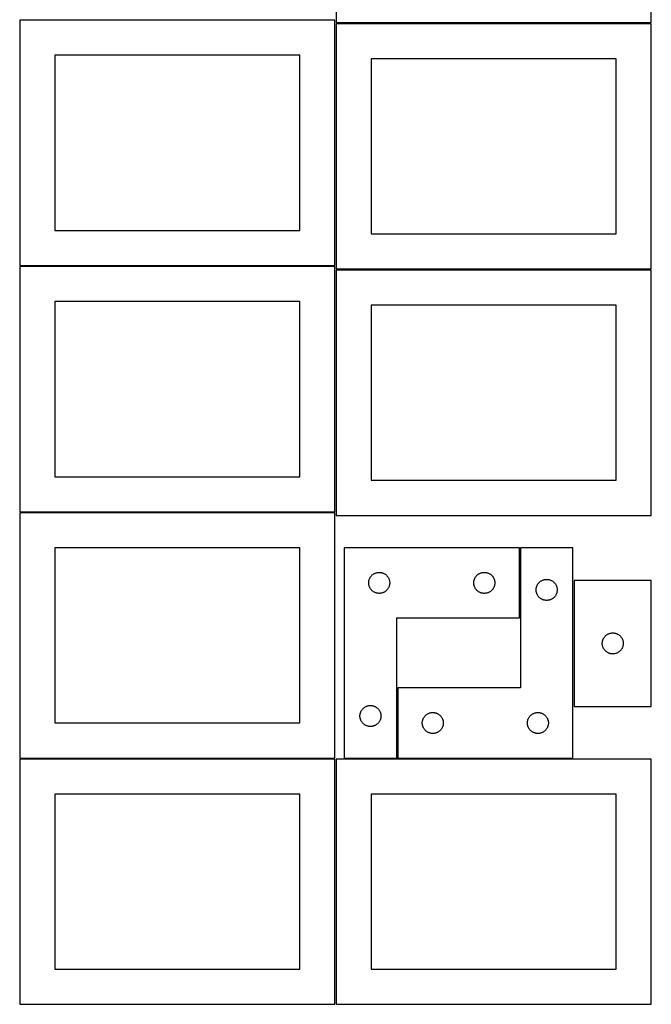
# Model space of a CAD drawing. Header units: millimetres. Extents: x 7 to 1493, y 7 to 2993.
# Tile 1 of 13: x 7 to 908, y 7 to 1412. Entities that reach past the tile are written whole.
import ezdxf

# ---------------------------------------------------------------- set-up
doc = ezdxf.new("R2010")
doc.units = ezdxf.units.MM
doc.layers.add('COMMON', color=5, linetype='CONTINUOUS', true_color=0x0000ff)
doc.layers.add('CUT', color=7, linetype='CONTINUOUS', true_color=0x000000)

msp = doc.modelspace()

# ---------------------------------------------------------------- linework, layer by layer
at = {"layer": 'COMMON'}
for p, q in [((720.42839, 558.057343), (720.42839, 658.057343)), ((545.42839, 358.057343), (545.42839, 458.057343))]:
    msp.add_line(p, q, dxfattribs=at)
at = {"layer": 'CUT'}
for p, q in [((458.049608, 1757.751234), (458.049608, 1407.751234)), ((908.049608, 1407.751234), (908.049608, 1757.751234)), ((456.524767, 1411.099134), (6.524767, 1411.099134)), ((6.524767, 1411.099134), (6.524767, 1061.099134)), ((456.524767, 1061.099134), (456.524767, 1411.099134)), ((458.049608, 1407.751234), (908.049608, 1407.751234)), ((908.049608, 1406.165418), (458.049608, 1406.165418)), ((458.049608, 1406.165418), (458.049608, 1056.165418)), ((908.049608, 1056.165418), (908.049608, 1406.165418)), ((406.524767, 1361.099134), (56.524767, 1361.099134)), ((56.524767, 1361.099134), (56.524767, 1111.099134)), ((406.524767, 1111.099134), (406.524767, 1361.099134)), ((858.049608, 1356.165418), (508.049608, 1356.165418)), ((508.049608, 1356.165418), (508.049608, 1106.165418)), ((858.049608, 1106.165418), (858.049608, 1356.165418)), ((56.524767, 1111.099134), (406.524767, 1111.099134)), ((508.049608, 1106.165418), (858.049608, 1106.165418)), ((6.524767, 1061.099134), (456.524767, 1061.099134)), ((456.524767, 1059.574293), (6.524767, 1059.574293)), ((6.524767, 1059.574293), (6.524767, 709.574293)), ((456.524767, 709.574293), (456.524767, 1059.574293)), ((458.049608, 1056.165418), (908.049608, 1056.165418)), ((908.049608, 1054.393079), (458.049608, 1054.393079)), ((458.049608, 1054.393079), (458.049608, 704.393079)), ((908.049608, 704.393079), (908.049608, 1054.393079)), ((406.524767, 1009.574293), (56.524767, 1009.574293)), ((56.524767, 1009.574293), (56.524767, 759.574293)), ((406.524767, 759.574293), (406.524767, 1009.574293)), ((858.049608, 1004.393079), (508.049608, 1004.393079)), ((508.049608, 1004.393079), (508.049608, 754.393079)), ((858.049608, 754.393079), (858.049608, 1004.393079)), ((56.524767, 759.574293), (406.524767, 759.574293)), ((508.049608, 754.393079), (858.049608, 754.393079)), ((6.524767, 709.574293), (456.524767, 709.574293)), ((456.524767, 708.049512), (6.524767, 708.049512)), ((6.524767, 708.049512), (6.524767, 358.049512)), ((456.524767, 358.049512), (456.524767, 708.049512)), ((458.049608, 704.393079), (908.049608, 704.393079)), ((406.524767, 658.049512), (56.524767, 658.049512)), ((56.524767, 658.049512), (56.524767, 408.049512)), ((406.524767, 408.049512), (406.524767, 658.049512)), ((469.678388, 658.057343), (469.678388, 358.057343)), ((719.678388, 658.057343), (469.678388, 658.057343)), ((719.678388, 558.057343), (719.678388, 658.057343)), ((796.17839, 658.057343), (721.17839, 658.057343)), ((721.17839, 658.057343), (721.17839, 458.057343)), ((796.17839, 358.057343), (796.17839, 658.057343)), ((508.670108, 618.246443), (509.209226, 618.799626)), ((509.209226, 618.799626), (509.776106, 619.324322)), ((509.776106, 619.324322), (510.369246, 619.81914)), ((510.369246, 619.81914), (510.987072, 620.282768)), ((510.987072, 620.282768), (511.627945, 620.713976)), ((511.627945, 620.713976), (512.290167, 621.111622)), ((512.290167, 621.111622), (512.971981, 621.474649)), ((512.971981, 621.474649), (513.67158, 621.802097)), ((513.67158, 621.802097), (514.387107, 622.093095)), ((514.387107, 622.093095), (515.116666, 622.346874)), ((515.116666, 622.346874), (515.858321, 622.562759)), ((515.858321, 622.562759), (516.610107, 622.740178)), ((516.610107, 622.740178), (517.370029, 622.878661)), ((517.370029, 622.878661), (518.136073, 622.977841)), ((518.136073, 622.977841), (518.906207, 623.037454)), ((518.906207, 623.037454), (519.678388, 623.057343)), ((519.678388, 623.057343), (520.450569, 623.037454)), ((520.450569, 623.037454), (521.220703, 622.977841)), ((521.220703, 622.977841), (521.986747, 622.878661)), ((521.986747, 622.878661), (522.746669, 622.740178)), ((522.746669, 622.740178), (523.498455, 622.562759)), ((523.498455, 622.562759), (524.240111, 622.346874)), ((524.240111, 622.346874), (524.969669, 622.093095)), ((524.969669, 622.093095), (525.685197, 621.802097)), ((525.685197, 621.802097), (526.384795, 621.474649)), ((526.384795, 621.474649), (527.066609, 621.111622)), ((527.066609, 621.111622), (527.728831, 620.713976)), ((527.728831, 620.713976), (528.369705, 620.282768)), ((528.369705, 620.282768), (528.98753, 619.81914)), ((528.98753, 619.81914), (529.58067, 619.324322)), ((529.58067, 619.324322), (530.14755, 618.799626)), ((530.14755, 618.799626), (530.686669, 618.246443)), ((658.670108, 618.246443), (659.209226, 618.799626)), ((659.209226, 618.799626), (659.776106, 619.324322)), ((659.776106, 619.324322), (660.369246, 619.81914)), ((660.369246, 619.81914), (660.987072, 620.282768)), ((660.987072, 620.282768), (661.627945, 620.713976)), ((661.627945, 620.713976), (662.290167, 621.111622)), ((662.290167, 621.111622), (662.971981, 621.474649)), ((662.971981, 621.474649), (663.67158, 621.802097)), ((663.67158, 621.802097), (664.387107, 622.093095)), ((664.387107, 622.093095), (665.116666, 622.346874)), ((665.116666, 622.346874), (665.858321, 622.562759)), ((665.858321, 622.562759), (666.610107, 622.740178)), ((666.610107, 622.740178), (667.370029, 622.878661)), ((667.370029, 622.878661), (668.136073, 622.977841)), ((668.136073, 622.977841), (668.906207, 623.037454)), ((668.906207, 623.037454), (669.678388, 623.057343)), ((669.678388, 623.057343), (670.450569, 623.037454)), ((670.450569, 623.037454), (671.220703, 622.977841)), ((671.220703, 622.977841), (671.986747, 622.878661)), ((671.986747, 622.878661), (672.746669, 622.740178)), ((672.746669, 622.740178), (673.498455, 622.562759)), ((673.498455, 622.562759), (674.240111, 622.346874)), ((674.240111, 622.346874), (674.969669, 622.093095)), ((674.969669, 622.093095), (675.685197, 621.802097)), ((675.685197, 621.802097), (676.384795, 621.474649)), ((676.384795, 621.474649), (677.066609, 621.111622)), ((677.066609, 621.111622), (677.728831, 620.713976)), ((677.728831, 620.713976), (678.369705, 620.282768)), ((678.369705, 620.282768), (678.98753, 619.81914)), ((678.98753, 619.81914), (679.58067, 619.324322)), ((679.58067, 619.324322), (680.14755, 618.799626)), ((680.14755, 618.799626), (680.686669, 618.246443)), ((504.683361, 608.443562), (504.723125, 609.214975)), ((504.683361, 607.671124), (504.683361, 608.443562)), ((504.723125, 606.899711), (504.683361, 607.671124)), ((504.723125, 609.214975), (504.802548, 609.983318)), ((504.802548, 606.131368), (504.723125, 606.899711)), ((504.802548, 609.983318), (504.921419, 610.746554)), ((504.921419, 605.368132), (504.802548, 606.131368)), ((504.921419, 610.746554), (505.079422, 611.502659)), ((505.079422, 604.612027), (504.921419, 605.368132)), ((505.079422, 611.502659), (505.27614, 612.249627)), ((505.27614, 603.865058), (505.079422, 604.612027)), ((505.27614, 612.249627), (505.51105, 612.985479)), ((505.51105, 612.985479), (505.783529, 613.708261)), ((505.783529, 613.708261), (506.092854, 614.416059)), ((506.092854, 614.416059), (506.438206, 615.106994)), ((506.438206, 615.106994), (506.818669, 615.779235)), ((506.818669, 615.779235), (507.233233, 616.430999)), ((507.233233, 616.430999), (507.680799, 617.060557)), ((507.680799, 617.060557), (508.160181, 617.666241)), ((508.160181, 617.666241), (508.670108, 618.246443)), ((530.686669, 618.246443), (531.196595, 617.666241)), ((531.196595, 617.666241), (531.675977, 617.060557)), ((531.675977, 617.060557), (532.123543, 616.430999)), ((532.123543, 616.430999), (532.538108, 615.779235)), ((532.538108, 615.779235), (532.91857, 615.106994)), ((532.91857, 615.106994), (533.263922, 614.416059)), ((533.263922, 614.416059), (533.573248, 613.708261)), ((533.573248, 613.708261), (533.845727, 612.985479)), ((533.845727, 612.985479), (534.080636, 612.249627)), ((534.080636, 612.249627), (534.277354, 611.502659)), ((534.277354, 604.612027), (534.080636, 603.865058)), ((534.277354, 611.502659), (534.435357, 610.746554)), ((534.435357, 605.368132), (534.277354, 604.612027)), ((534.435357, 610.746554), (534.554228, 609.983318)), ((534.554228, 606.131368), (534.435357, 605.368132)), ((534.554228, 609.983318), (534.633651, 609.214975)), ((534.633651, 606.899711), (534.554228, 606.131368)), ((534.633651, 609.214975), (534.673415, 608.443562)), ((534.673415, 607.671124), (534.633651, 606.899711)), ((534.673415, 608.443562), (534.673415, 607.671124)), ((654.683361, 608.443562), (654.723125, 609.214975)), ((654.683361, 607.671124), (654.683361, 608.443562)), ((654.723125, 606.899711), (654.683361, 607.671124)), ((654.723125, 609.214975), (654.802548, 609.983318)), ((654.802548, 606.131368), (654.723125, 606.899711)), ((654.802548, 609.983318), (654.921419, 610.746554)), ((654.921419, 605.368132), (654.802548, 606.131368)), ((654.921419, 610.746554), (655.079422, 611.502659)), ((655.079422, 604.612027), (654.921419, 605.368132)), ((655.079422, 611.502659), (655.27614, 612.249627)), ((655.27614, 603.865058), (655.079422, 604.612027)), ((655.27614, 612.249627), (655.51105, 612.985479)), ((655.51105, 612.985479), (655.783529, 613.708261)), ((655.783529, 613.708261), (656.092854, 614.416059)), ((656.092854, 614.416059), (656.438206, 615.106994)), ((656.438206, 615.106994), (656.818669, 615.779235)), ((656.818669, 615.779235), (657.233233, 616.430999)), ((657.233233, 616.430999), (657.680799, 617.060557)), ((657.680799, 617.060557), (658.160181, 617.666241)), ((658.160181, 617.666241), (658.670108, 618.246443)), ((680.686669, 618.246443), (681.196595, 617.666241)), ((681.196595, 617.666241), (681.675977, 617.060557)), ((681.675977, 617.060557), (682.123543, 616.430999)), ((682.123543, 616.430999), (682.538108, 615.779235)), ((682.538108, 615.779235), (682.91857, 615.106994)), ((682.91857, 615.106994), (683.263922, 614.416059)), ((683.263922, 614.416059), (683.573248, 613.708261)), ((683.573248, 613.708261), (683.845727, 612.985479)), ((683.845727, 612.985479), (684.080636, 612.249627)), ((684.080636, 612.249627), (684.277354, 611.502659)), ((684.277354, 604.612027), (684.080636, 603.865058)), ((684.277354, 611.502659), (684.435357, 610.746554)), ((684.435357, 605.368132), (684.277354, 604.612027)), ((684.435357, 610.746554), (684.554228, 609.983318)), ((684.554228, 606.131368), (684.435357, 605.368132)), ((684.554228, 609.983318), (684.633651, 609.214975)), ((684.633651, 606.899711), (684.554228, 606.131368)), ((684.633651, 609.214975), (684.673415, 608.443562)), ((684.673415, 607.671124), (684.633651, 606.899711)), ((684.673415, 608.443562), (684.673415, 607.671124)), ((744.783531, 603.708261), (745.092856, 604.416059)), ((745.092856, 604.416059), (745.438208, 605.106994)), ((745.438208, 605.106994), (745.818671, 605.779235)), ((745.818671, 605.779235), (746.233235, 606.430999)), ((746.233235, 606.430999), (746.680801, 607.060557)), ((746.680801, 607.060557), (747.160183, 607.666241)), ((747.160183, 607.666241), (747.67011, 608.246443)), ((747.67011, 608.246443), (748.209228, 608.799626)), ((748.209228, 608.799626), (748.776108, 609.324322)), ((748.776108, 609.324322), (749.369248, 609.81914)), ((749.369248, 609.81914), (749.987074, 610.282768)), ((749.987074, 610.282768), (750.627947, 610.713976)), ((750.627947, 610.713976), (751.290169, 611.111622)), ((751.290169, 611.111622), (751.971983, 611.474649)), ((751.971983, 611.474649), (752.671582, 611.802097)), ((752.671582, 611.802097), (753.387109, 612.093095)), ((753.387109, 612.093095), (754.116668, 612.346874)), ((754.116668, 612.346874), (754.858323, 612.562759)), ((754.858323, 612.562759), (755.610109, 612.740178)), ((755.610109, 612.740178), (756.370031, 612.878661)), ((756.370031, 612.878661), (757.136075, 612.977841)), ((757.136075, 612.977841), (757.906209, 613.037454)), ((757.906209, 613.037454), (758.67839, 613.057343)), ((758.67839, 613.057343), (759.450571, 613.037454)), ((759.450571, 613.037454), (760.220705, 612.977841)), ((760.220705, 612.977841), (760.986749, 612.878661)), ((760.986749, 612.878661), (761.746671, 612.740178)), ((761.746671, 612.740178), (762.498457, 612.562759)), ((762.498457, 612.562759), (763.240113, 612.346874)), ((763.240113, 612.346874), (763.969671, 612.093095)), ((763.969671, 612.093095), (764.685199, 611.802097)), ((764.685199, 611.802097), (765.384797, 611.474649)), ((765.384797, 611.474649), (766.066611, 611.111622)), ((766.066611, 611.111622), (766.728833, 610.713976)), ((766.728833, 610.713976), (767.369707, 610.282768)), ((767.369707, 610.282768), (767.987532, 609.81914)), ((767.987532, 609.81914), (768.580672, 609.324322)), ((768.580672, 609.324322), (769.147552, 608.799626)), ((769.147552, 608.799626), (769.686671, 608.246443)), ((769.686671, 608.246443), (770.196597, 607.666241)), ((770.196597, 607.666241), (770.675979, 607.060557)), ((770.675979, 607.060557), (771.123545, 606.430999)), ((771.123545, 606.430999), (771.53811, 605.779235)), ((771.53811, 605.779235), (771.918572, 605.106994)), ((771.918572, 605.106994), (772.263924, 604.416059)), ((772.263924, 604.416059), (772.57325, 603.708261)), ((798.025596, 611.629665), (798.025596, 431.629665)), ((908.025596, 611.629665), (798.025596, 611.629665)), ((908.025596, 431.629665), (908.025596, 611.629665)), ((505.51105, 603.129207), (505.27614, 603.865058)), ((505.783529, 602.406425), (505.51105, 603.129207)), ((506.092854, 601.698627), (505.783529, 602.406425)), ((506.438206, 601.007692), (506.092854, 601.698627)), ((506.818669, 600.335451), (506.438206, 601.007692)), ((507.233233, 599.683687), (506.818669, 600.335451)), ((507.680799, 599.054129), (507.233233, 599.683687)), ((508.160181, 598.448445), (507.680799, 599.054129)), ((508.670108, 597.868243), (508.160181, 598.448445)), ((509.209226, 597.31506), (508.670108, 597.868243)), ((509.776106, 596.790364), (509.209226, 597.31506)), ((510.369246, 596.295546), (509.776106, 596.790364)), ((510.987072, 595.831918), (510.369246, 596.295546)), ((511.627945, 595.40071), (510.987072, 595.831918)), ((512.290167, 595.003064), (511.627945, 595.40071)), ((512.971981, 594.640037), (512.290167, 595.003064)), ((513.67158, 594.312589), (512.971981, 594.640037)), ((514.387107, 594.021591), (513.67158, 594.312589)), ((515.116666, 593.767812), (514.387107, 594.021591)), ((515.858321, 593.551927), (515.116666, 593.767812)), ((516.610107, 593.374508), (515.858321, 593.551927)), ((517.370029, 593.236024), (516.610107, 593.374508)), ((518.136073, 593.136845), (517.370029, 593.236024)), ((518.906207, 593.077232), (518.136073, 593.136845)), ((519.678388, 593.057343), (518.906207, 593.077232)), ((520.450569, 593.077232), (519.678388, 593.057343)), ((521.220703, 593.136845), (520.450569, 593.077232)), ((521.986747, 593.236024), (521.220703, 593.136845)), ((522.746669, 593.374508), (521.986747, 593.236024)), ((523.498455, 593.551927), (522.746669, 593.374508)), ((524.240111, 593.767812), (523.498455, 593.551927)), ((524.969669, 594.021591), (524.240111, 593.767812)), ((525.685197, 594.312589), (524.969669, 594.021591)), ((526.384795, 594.640037), (525.685197, 594.312589)), ((527.066609, 595.003064), (526.384795, 594.640037)), ((527.728831, 595.40071), (527.066609, 595.003064)), ((528.369705, 595.831918), (527.728831, 595.40071)), ((528.98753, 596.295546), (528.369705, 595.831918)), ((529.58067, 596.790364), (528.98753, 596.295546)), ((530.14755, 597.31506), (529.58067, 596.790364)), ((530.686669, 597.868243), (530.14755, 597.31506)), ((531.196595, 598.448445), (530.686669, 597.868243)), ((531.675977, 599.054129), (531.196595, 598.448445)), ((532.123543, 599.683687), (531.675977, 599.054129)), ((532.538108, 600.335451), (532.123543, 599.683687)), ((532.91857, 601.007692), (532.538108, 600.335451)), ((533.263922, 601.698627), (532.91857, 601.007692)), ((533.573248, 602.406425), (533.263922, 601.698627)), ((533.845727, 603.129207), (533.573248, 602.406425)), ((534.080636, 603.865058), (533.845727, 603.129207)), ((655.51105, 603.129207), (655.27614, 603.865058)), ((655.783529, 602.406425), (655.51105, 603.129207)), ((656.092854, 601.698627), (655.783529, 602.406425)), ((656.438206, 601.007692), (656.092854, 601.698627)), ((656.818669, 600.335451), (656.438206, 601.007692)), ((657.233233, 599.683687), (656.818669, 600.335451)), ((657.680799, 599.054129), (657.233233, 599.683687)), ((658.160181, 598.448445), (657.680799, 599.054129)), ((658.670108, 597.868243), (658.160181, 598.448445)), ((659.209226, 597.31506), (658.670108, 597.868243)), ((659.776106, 596.790364), (659.209226, 597.31506)), ((660.369246, 596.295546), (659.776106, 596.790364)), ((660.987072, 595.831918), (660.369246, 596.295546)), ((661.627945, 595.40071), (660.987072, 595.831918)), ((662.290167, 595.003064), (661.627945, 595.40071)), ((662.971981, 594.640037), (662.290167, 595.003064)), ((663.67158, 594.312589), (662.971981, 594.640037)), ((664.387107, 594.021591), (663.67158, 594.312589)), ((665.116666, 593.767812), (664.387107, 594.021591)), ((665.858321, 593.551927), (665.116666, 593.767812)), ((666.610107, 593.374508), (665.858321, 593.551927)), ((667.370029, 593.236024), (666.610107, 593.374508)), ((668.136073, 593.136845), (667.370029, 593.236024)), ((668.906207, 593.077232), (668.136073, 593.136845)), ((669.678388, 593.057343), (668.906207, 593.077232)), ((670.450569, 593.077232), (669.678388, 593.057343)), ((671.220703, 593.136845), (670.450569, 593.077232)), ((671.986747, 593.236024), (671.220703, 593.136845)), ((672.746669, 593.374508), (671.986747, 593.236024)), ((673.498455, 593.551927), (672.746669, 593.374508)), ((674.240111, 593.767812), (673.498455, 593.551927)), ((674.969669, 594.021591), (674.240111, 593.767812)), ((675.685197, 594.312589), (674.969669, 594.021591)), ((676.384795, 594.640037), (675.685197, 594.312589)), ((677.066609, 595.003064), (676.384795, 594.640037)), ((677.728831, 595.40071), (677.066609, 595.003064)), ((678.369705, 595.831918), (677.728831, 595.40071)), ((678.98753, 596.295546), (678.369705, 595.831918)), ((679.58067, 596.790364), (678.98753, 596.295546)), ((680.14755, 597.31506), (679.58067, 596.790364)), ((680.686669, 597.868243), (680.14755, 597.31506)), ((681.196595, 598.448445), (680.686669, 597.868243)), ((681.675977, 599.054129), (681.196595, 598.448445)), ((682.123543, 599.683687), (681.675977, 599.054129)), ((682.538108, 600.335451), (682.123543, 599.683687)), ((682.91857, 601.007692), (682.538108, 600.335451)), ((683.263922, 601.698627), (682.91857, 601.007692)), ((683.573248, 602.406425), (683.263922, 601.698627)), ((683.845727, 603.129207), (683.573248, 602.406425)), ((684.080636, 603.865058), (683.845727, 603.129207)), ((743.683363, 598.443562), (743.723127, 599.214975)), ((743.683363, 597.671124), (743.683363, 598.443562)), ((743.723127, 596.899711), (743.683363, 597.671124)), ((743.723127, 599.214975), (743.80255, 599.983318)), ((743.80255, 596.131368), (743.723127, 596.899711)), ((743.80255, 599.983318), (743.921421, 600.746554)), ((743.921421, 595.368132), (743.80255, 596.131368)), ((743.921421, 600.746554), (744.079424, 601.502659)), ((744.079424, 594.612027), (743.921421, 595.368132)), ((744.079424, 601.502659), (744.276142, 602.249627)), ((744.276142, 593.865058), (744.079424, 594.612027)), ((744.276142, 602.249627), (744.511052, 602.985479)), ((744.511052, 593.129207), (744.276142, 593.865058)), ((744.511052, 602.985479), (744.783531, 603.708261)), ((744.783531, 592.406425), (744.511052, 593.129207)), ((745.092856, 591.698627), (744.783531, 592.406425)), ((745.438208, 591.007692), (745.092856, 591.698627)), ((745.818671, 590.335451), (745.438208, 591.007692)), ((746.233235, 589.683687), (745.818671, 590.335451)), ((771.53811, 590.335451), (771.123545, 589.683687)), ((771.918572, 591.007692), (771.53811, 590.335451)), ((772.263924, 591.698627), (771.918572, 591.007692)), ((772.57325, 592.406425), (772.263924, 591.698627)), ((772.57325, 603.708261), (772.845729, 602.985479)), ((772.845729, 593.129207), (772.57325, 592.406425)), ((772.845729, 602.985479), (773.080638, 602.249627)), ((773.080638, 593.865058), (772.845729, 593.129207)), ((773.080638, 602.249627), (773.277356, 601.502659)), ((773.277356, 594.612027), (773.080638, 593.865058)), ((773.277356, 601.502659), (773.435359, 600.746554)), ((773.435359, 595.368132), (773.277356, 594.612027)), ((773.435359, 600.746554), (773.55423, 599.983318)), ((773.55423, 596.131368), (773.435359, 595.368132)), ((773.55423, 599.983318), (773.633653, 599.214975)), ((773.633653, 596.899711), (773.55423, 596.131368)), ((773.633653, 599.214975), (773.673417, 598.443562)), ((773.673417, 597.671124), (773.633653, 596.899711)), ((773.673417, 598.443562), (773.673417, 597.671124)), ((746.680801, 589.054129), (746.233235, 589.683687)), ((747.160183, 588.448445), (746.680801, 589.054129)), ((747.67011, 587.868243), (747.160183, 588.448445)), ((748.209228, 587.31506), (747.67011, 587.868243)), ((748.776108, 586.790364), (748.209228, 587.31506)), ((749.369248, 586.295546), (748.776108, 586.790364)), ((749.987074, 585.831918), (749.369248, 586.295546)), ((750.627947, 585.40071), (749.987074, 585.831918)), ((751.290169, 585.003064), (750.627947, 585.40071)), ((751.971983, 584.640037), (751.290169, 585.003064)), ((752.671582, 584.312589), (751.971983, 584.640037)), ((753.387109, 584.021591), (752.671582, 584.312589)), ((754.116668, 583.767812), (753.387109, 584.021591)), ((754.858323, 583.551927), (754.116668, 583.767812)), ((755.610109, 583.374508), (754.858323, 583.551927)), ((756.370031, 583.236024), (755.610109, 583.374508)), ((757.136075, 583.136845), (756.370031, 583.236024)), ((757.906209, 583.077232), (757.136075, 583.136845)), ((758.67839, 583.057343), (757.906209, 583.077232)), ((759.450571, 583.077232), (758.67839, 583.057343)), ((760.220705, 583.136845), (759.450571, 583.077232)), ((760.986749, 583.236024), (760.220705, 583.136845)), ((761.746671, 583.374508), (760.986749, 583.236024)), ((762.498457, 583.551927), (761.746671, 583.374508)), ((763.240113, 583.767812), (762.498457, 583.551927)), ((763.969671, 584.021591), (763.240113, 583.767812)), ((764.685199, 584.312589), (763.969671, 584.021591)), ((765.384797, 584.640037), (764.685199, 584.312589)), ((766.066611, 585.003064), (765.384797, 584.640037)), ((766.728833, 585.40071), (766.066611, 585.003064)), ((767.369707, 585.831918), (766.728833, 585.40071)), ((767.987532, 586.295546), (767.369707, 585.831918)), ((768.580672, 586.790364), (767.987532, 586.295546)), ((769.147552, 587.31506), (768.580672, 586.790364)), ((769.686671, 587.868243), (769.147552, 587.31506)), ((770.196597, 588.448445), (769.686671, 587.868243)), ((770.675979, 589.054129), (770.196597, 588.448445)), ((771.123545, 589.683687), (770.675979, 589.054129)), ((544.678388, 358.057343), (544.678388, 558.057343)), ((544.678388, 558.057343), (719.678388, 558.057343)), ((844.334279, 533.85509), (844.975153, 534.286298)), ((844.975153, 534.286298), (845.637375, 534.683943)), ((845.637375, 534.683943), (846.319189, 535.046971)), ((846.319189, 535.046971), (847.018787, 535.374418)), ((847.018787, 535.374418), (847.734315, 535.665417)), ((847.734315, 535.665417), (848.463873, 535.919196)), ((848.463873, 535.919196), (849.205529, 536.135081)), ((849.205529, 536.135081), (849.957315, 536.3125)), ((849.957315, 536.3125), (850.717237, 536.450983)), ((850.717237, 536.450983), (851.483281, 536.550163)), ((851.483281, 536.550163), (852.253415, 536.609776)), ((852.253415, 536.609776), (853.025596, 536.629665)), ((853.025596, 536.629665), (853.797777, 536.609776)), ((853.797777, 536.609776), (854.567911, 536.550163)), ((854.567911, 536.550163), (855.333955, 536.450983)), ((855.333955, 536.450983), (856.093877, 536.3125)), ((856.093877, 536.3125), (856.845663, 536.135081)), ((856.845663, 536.135081), (857.587318, 535.919196)), ((857.587318, 535.919196), (858.316877, 535.665417)), ((858.316877, 535.665417), (859.032405, 535.374418)), ((859.032405, 535.374418), (859.732003, 535.046971)), ((859.732003, 535.046971), (860.413817, 534.683943)), ((860.413817, 534.683943), (861.076039, 534.286298)), ((861.076039, 534.286298), (861.716912, 533.85509)), ((838.030569, 522.015883), (838.070333, 522.787297)), ((838.030569, 521.243446), (838.030569, 522.015883)), ((838.070333, 520.472033), (838.030569, 521.243446)), ((838.070333, 522.787297), (838.149756, 523.55564)), ((838.149756, 519.703689), (838.070333, 520.472033)), ((838.149756, 523.55564), (838.268627, 524.318876)), ((838.268627, 524.318876), (838.42663, 525.074981)), ((838.42663, 525.074981), (838.623348, 525.821949)), ((838.623348, 525.821949), (838.858258, 526.557801)), ((838.858258, 526.557801), (839.130736, 527.280583)), ((839.130736, 527.280583), (839.440062, 527.988381)), ((839.440062, 527.988381), (839.785414, 528.679316)), ((839.785414, 528.679316), (840.165877, 529.351557)), ((840.165877, 529.351557), (840.580441, 530.003321)), ((840.580441, 530.003321), (841.028007, 530.632879)), ((841.028007, 530.632879), (841.507389, 531.238562)), ((841.507389, 531.238562), (842.017315, 531.818765)), ((842.017315, 531.818765), (842.556434, 532.371948)), ((842.556434, 532.371948), (843.123314, 532.896644)), ((843.123314, 532.896644), (843.716454, 533.391462)), ((843.716454, 533.391462), (844.334279, 533.85509)), ((861.716912, 533.85509), (862.334738, 533.391462)), ((862.334738, 533.391462), (862.927878, 532.896644)), ((862.927878, 532.896644), (863.494758, 532.371948)), ((863.494758, 532.371948), (864.033876, 531.818765)), ((864.033876, 531.818765), (864.543803, 531.238562)), ((864.543803, 531.238562), (865.023185, 530.632879)), ((865.023185, 530.632879), (865.470751, 530.003321)), ((865.470751, 530.003321), (865.885315, 529.351557)), ((865.885315, 529.351557), (866.265778, 528.679316)), ((866.265778, 528.679316), (866.61113, 527.988381)), ((866.61113, 527.988381), (866.920455, 527.280583)), ((866.920455, 527.280583), (867.192934, 526.557801)), ((867.192934, 526.557801), (867.427844, 525.821949)), ((867.427844, 525.821949), (867.624562, 525.074981)), ((867.624562, 525.074981), (867.782565, 524.318876)), ((867.782565, 524.318876), (867.901436, 523.55564)), ((867.901436, 523.55564), (867.980859, 522.787297)), ((867.980859, 520.472033), (867.901436, 519.703689)), ((867.980859, 522.787297), (868.020623, 522.015883)), ((868.020623, 521.243446), (867.980859, 520.472033)), ((868.020623, 522.015883), (868.020623, 521.243446)), ((838.268627, 518.940453), (838.149756, 519.703689)), ((838.42663, 518.184349), (838.268627, 518.940453)), ((838.623348, 517.43738), (838.42663, 518.184349)), ((838.858258, 516.701529), (838.623348, 517.43738)), ((839.130736, 515.978746), (838.858258, 516.701529)), ((839.440062, 515.270949), (839.130736, 515.978746)), ((839.785414, 514.580014), (839.440062, 515.270949)), ((840.165877, 513.907773), (839.785414, 514.580014)), ((840.580441, 513.256009), (840.165877, 513.907773)), ((841.028007, 512.626451), (840.580441, 513.256009)), ((841.507389, 512.020767), (841.028007, 512.626451)), ((842.017315, 511.440565), (841.507389, 512.020767)), ((842.556434, 510.887382), (842.017315, 511.440565)), ((843.123314, 510.362686), (842.556434, 510.887382)), ((843.716454, 509.867868), (843.123314, 510.362686)), ((844.334279, 509.40424), (843.716454, 509.867868)), ((844.975153, 508.973031), (844.334279, 509.40424)), ((845.637375, 508.575386), (844.975153, 508.973031)), ((846.319189, 508.212359), (845.637375, 508.575386)), ((847.018787, 507.884911), (846.319189, 508.212359)), ((847.734315, 507.593913), (847.018787, 507.884911)), ((848.463873, 507.340134), (847.734315, 507.593913)), ((849.205529, 507.124249), (848.463873, 507.340134)), ((849.957315, 506.94683), (849.205529, 507.124249)), ((850.717237, 506.808346), (849.957315, 506.94683)), ((851.483281, 506.709167), (850.717237, 506.808346)), ((852.253415, 506.649553), (851.483281, 506.709167)), ((853.025596, 506.629665), (852.253415, 506.649553)), ((853.797777, 506.649553), (853.025596, 506.629665)), ((854.567911, 506.709167), (853.797777, 506.649553)), ((855.333955, 506.808346), (854.567911, 506.709167)), ((856.093877, 506.94683), (855.333955, 506.808346)), ((856.845663, 507.124249), (856.093877, 506.94683)), ((857.587318, 507.340134), (856.845663, 507.124249)), ((858.316877, 507.593913), (857.587318, 507.340134)), ((859.032405, 507.884911), (858.316877, 507.593913)), ((859.732003, 508.212359), (859.032405, 507.884911)), ((860.413817, 508.575386), (859.732003, 508.212359)), ((861.076039, 508.973031), (860.413817, 508.575386)), ((861.716912, 509.40424), (861.076039, 508.973031)), ((862.334738, 509.867868), (861.716912, 509.40424)), ((862.927878, 510.362686), (862.334738, 509.867868)), ((863.494758, 510.887382), (862.927878, 510.362686)), ((864.033876, 511.440565), (863.494758, 510.887382)), ((864.543803, 512.020767), (864.033876, 511.440565)), ((865.023185, 512.626451), (864.543803, 512.020767)), ((865.470751, 513.256009), (865.023185, 512.626451)), ((865.885315, 513.907773), (865.470751, 513.256009)), ((866.265778, 514.580014), (865.885315, 513.907773)), ((866.61113, 515.270949), (866.265778, 514.580014)), ((866.920455, 515.978746), (866.61113, 515.270949)), ((867.192934, 516.701529), (866.920455, 515.978746)), ((867.427844, 517.43738), (867.192934, 516.701529)), ((867.624562, 518.184349), (867.427844, 517.43738)), ((867.782565, 518.940453), (867.624562, 518.184349)), ((867.901436, 519.703689), (867.782565, 518.940453)), ((721.17839, 458.057343), (546.17839, 458.057343)), ((546.17839, 458.057343), (546.17839, 358.057343)), ((492.579422, 421.502659), (492.77614, 422.249627)), ((492.77614, 422.249627), (493.01105, 422.985479)), ((493.01105, 422.985479), (493.283529, 423.708261)), ((493.283529, 423.708261), (493.592854, 424.416059)), ((493.592854, 424.416059), (493.938206, 425.106994)), ((493.938206, 425.106994), (494.318669, 425.779235)), ((494.318669, 425.779235), (494.733233, 426.430999)), ((494.733233, 426.430999), (495.180799, 427.060557)), ((495.180799, 427.060557), (495.660181, 427.666241)), ((495.660181, 427.666241), (496.170108, 428.246443)), ((496.170108, 428.246443), (496.709226, 428.799626)), ((496.709226, 428.799626), (497.276106, 429.324322)), ((497.276106, 429.324322), (497.869246, 429.81914)), ((497.869246, 429.81914), (498.487072, 430.282768)), ((498.487072, 430.282768), (499.127945, 430.713976)), ((499.127945, 430.713976), (499.790167, 431.111622)), ((499.790167, 431.111622), (500.471981, 431.474649)), ((500.471981, 431.474649), (501.17158, 431.802097)), ((501.17158, 431.802097), (501.887107, 432.093095)), ((501.887107, 432.093095), (502.616666, 432.346874)), ((502.616666, 432.346874), (503.358321, 432.562759)), ((503.358321, 432.562759), (504.110107, 432.740178)), ((504.110107, 432.740178), (504.870029, 432.878661)), ((504.870029, 432.878661), (505.636073, 432.977841)), ((505.636073, 432.977841), (506.406207, 433.037454)), ((506.406207, 433.037454), (507.178388, 433.057343)), ((507.178388, 433.057343), (507.950569, 433.037454)), ((507.950569, 433.037454), (508.720703, 432.977841)), ((508.720703, 432.977841), (509.486747, 432.878661)), ((509.486747, 432.878661), (510.246669, 432.740178)), ((510.246669, 432.740178), (510.998455, 432.562759)), ((510.998455, 432.562759), (511.740111, 432.346874)), ((511.740111, 432.346874), (512.469669, 432.093095)), ((512.469669, 432.093095), (513.185197, 431.802097)), ((513.185197, 431.802097), (513.884795, 431.474649)), ((513.884795, 431.474649), (514.566609, 431.111622)), ((514.566609, 431.111622), (515.228831, 430.713976)), ((515.228831, 430.713976), (515.869705, 430.282768)), ((515.869705, 430.282768), (516.48753, 429.81914)), ((516.48753, 429.81914), (517.08067, 429.324322)), ((517.08067, 429.324322), (517.64755, 428.799626)), ((517.64755, 428.799626), (518.186669, 428.246443)), ((518.186669, 428.246443), (518.696595, 427.666241)), ((518.696595, 427.666241), (519.175977, 427.060557)), ((519.175977, 427.060557), (519.623543, 426.430999)), ((519.623543, 426.430999), (520.038108, 425.779235)), ((520.038108, 425.779235), (520.41857, 425.106994)), ((520.41857, 425.106994), (520.763922, 424.416059)), ((520.763922, 424.416059), (521.073248, 423.708261)), ((521.073248, 423.708261), (521.345727, 422.985479)), ((521.345727, 422.985479), (521.580636, 422.249627)), ((521.580636, 422.249627), (521.777354, 421.502659)), ((589.471983, 421.474649), (590.171582, 421.802097)), ((590.171582, 421.802097), (590.887109, 422.093095)), ((590.887109, 422.093095), (591.616668, 422.346874)), ((591.616668, 422.346874), (592.358323, 422.562759)), ((592.358323, 422.562759), (593.110109, 422.740178)), ((593.110109, 422.740178), (593.870031, 422.878661)), ((593.870031, 422.878661), (594.636075, 422.977841)), ((594.636075, 422.977841), (595.406209, 423.037454)), ((595.406209, 423.037454), (596.17839, 423.057343)), ((596.17839, 423.057343), (596.950571, 423.037454)), ((596.950571, 423.037454), (597.720705, 422.977841)), ((597.720705, 422.977841), (598.486749, 422.878661)), ((598.486749, 422.878661), (599.246671, 422.740178)), ((599.246671, 422.740178), (599.998457, 422.562759)), ((599.998457, 422.562759), (600.740113, 422.346874)), ((600.740113, 422.346874), (601.469671, 422.093095)), ((601.469671, 422.093095), (602.185199, 421.802097)), ((602.185199, 421.802097), (602.884797, 421.474649)), ((739.471983, 421.474649), (740.171582, 421.802097)), ((740.171582, 421.802097), (740.887109, 422.093095)), ((740.887109, 422.093095), (741.616668, 422.346874)), ((741.616668, 422.346874), (742.358323, 422.562759)), ((742.358323, 422.562759), (743.110109, 422.740178)), ((743.110109, 422.740178), (743.870031, 422.878661)), ((743.870031, 422.878661), (744.636075, 422.977841)), ((744.636075, 422.977841), (745.406209, 423.037454)), ((745.406209, 423.037454), (746.17839, 423.057343)), ((746.17839, 423.057343), (746.950571, 423.037454)), ((746.950571, 423.037454), (747.720705, 422.977841)), ((747.720705, 422.977841), (748.486749, 422.878661)), ((748.486749, 422.878661), (749.246671, 422.740178)), ((749.246671, 422.740178), (749.998457, 422.562759)), ((749.998457, 422.562759), (750.740113, 422.346874)), ((750.740113, 422.346874), (751.469671, 422.093095)), ((751.469671, 422.093095), (752.185199, 421.802097)), ((752.185199, 421.802097), (752.884797, 421.474649)), ((798.025596, 431.629665), (908.025596, 431.629665)), ((56.524767, 408.049512), (406.524767, 408.049512)), ((492.183361, 418.443562), (492.223125, 419.214975)), ((492.183361, 417.671124), (492.183361, 418.443562)), ((492.223125, 416.899711), (492.183361, 417.671124)), ((492.223125, 419.214975), (492.302548, 419.983318)), ((492.302548, 416.131368), (492.223125, 416.899711)), ((492.302548, 419.983318), (492.421419, 420.746554)), ((492.421419, 415.368132), (492.302548, 416.131368)), ((492.421419, 420.746554), (492.579422, 421.502659)), ((492.579422, 414.612027), (492.421419, 415.368132)), ((492.77614, 413.865058), (492.579422, 414.612027)), ((493.01105, 413.129207), (492.77614, 413.865058)), ((493.283529, 412.406425), (493.01105, 413.129207)), ((493.592854, 411.698627), (493.283529, 412.406425)), ((493.938206, 411.007692), (493.592854, 411.698627)), ((494.318669, 410.335451), (493.938206, 411.007692)), ((494.733233, 409.683687), (494.318669, 410.335451)), ((495.180799, 409.054129), (494.733233, 409.683687)), ((495.660181, 408.448445), (495.180799, 409.054129)), ((496.170108, 407.868243), (495.660181, 408.448445)), ((496.709226, 407.31506), (496.170108, 407.868243)), ((518.186669, 407.868243), (517.64755, 407.31506)), ((518.696595, 408.448445), (518.186669, 407.868243)), ((519.175977, 409.054129), (518.696595, 408.448445)), ((519.623543, 409.683687), (519.175977, 409.054129)), ((520.038108, 410.335451), (519.623543, 409.683687)), ((520.41857, 411.007692), (520.038108, 410.335451)), ((520.763922, 411.698627), (520.41857, 411.007692)), ((521.073248, 412.406425), (520.763922, 411.698627)), ((521.345727, 413.129207), (521.073248, 412.406425)), ((521.580636, 413.865058), (521.345727, 413.129207)), ((521.777354, 414.612027), (521.580636, 413.865058)), ((521.777354, 421.502659), (521.935357, 420.746554)), ((521.935357, 415.368132), (521.777354, 414.612027)), ((521.935357, 420.746554), (522.054228, 419.983318)), ((522.054228, 416.131368), (521.935357, 415.368132)), ((522.054228, 419.983318), (522.133651, 419.214975)), ((522.133651, 416.899711), (522.054228, 416.131368)), ((522.133651, 419.214975), (522.173415, 418.443562)), ((522.173415, 417.671124), (522.133651, 416.899711)), ((522.173415, 418.443562), (522.173415, 417.671124)), ((581.183363, 408.443562), (581.223127, 409.214975)), ((581.183363, 407.671124), (581.183363, 408.443562)), ((581.223127, 406.899711), (581.183363, 407.671124)), ((581.223127, 409.214975), (581.30255, 409.983318)), ((581.30255, 409.983318), (581.421421, 410.746554)), ((581.421421, 410.746554), (581.579424, 411.502659)), ((581.579424, 411.502659), (581.776142, 412.249627)), ((581.776142, 412.249627), (582.011052, 412.985479)), ((582.011052, 412.985479), (582.283531, 413.708261)), ((582.283531, 413.708261), (582.592856, 414.416059)), ((582.592856, 414.416059), (582.938208, 415.106994)), ((582.938208, 415.106994), (583.318671, 415.779235)), ((583.318671, 415.779235), (583.733235, 416.430999)), ((583.733235, 416.430999), (584.180801, 417.060557)), ((584.180801, 417.060557), (584.660183, 417.666241)), ((584.660183, 417.666241), (585.17011, 418.246443)), ((585.17011, 418.246443), (585.709228, 418.799626)), ((585.709228, 418.799626), (586.276108, 419.324322)), ((586.276108, 419.324322), (586.869248, 419.81914)), ((586.869248, 419.81914), (587.487074, 420.282768)), ((587.487074, 420.282768), (588.127947, 420.713976)), ((588.127947, 420.713976), (588.790169, 421.111622)), ((588.790169, 421.111622), (589.471983, 421.474649)), ((602.884797, 421.474649), (603.566611, 421.111622)), ((603.566611, 421.111622), (604.228833, 420.713976)), ((604.228833, 420.713976), (604.869707, 420.282768)), ((604.869707, 420.282768), (605.487532, 419.81914)), ((605.487532, 419.81914), (606.080672, 419.324322)), ((606.080672, 419.324322), (606.647552, 418.799626)), ((606.647552, 418.799626), (607.186671, 418.246443)), ((607.186671, 418.246443), (607.696597, 417.666241)), ((607.696597, 417.666241), (608.175979, 417.060557)), ((608.175979, 417.060557), (608.623545, 416.430999)), ((608.623545, 416.430999), (609.03811, 415.779235)), ((609.03811, 415.779235), (609.418572, 415.106994)), ((609.418572, 415.106994), (609.763924, 414.416059)), ((609.763924, 414.416059), (610.07325, 413.708261)), ((610.07325, 413.708261), (610.345729, 412.985479)), ((610.345729, 412.985479), (610.580638, 412.249627)), ((610.580638, 412.249627), (610.777356, 411.502659)), ((610.777356, 411.502659), (610.935359, 410.746554)), ((610.935359, 410.746554), (611.05423, 409.983318)), ((611.05423, 409.983318), (611.133653, 409.214975)), ((611.133653, 409.214975), (611.173417, 408.443562)), ((611.173417, 407.671124), (611.133653, 406.899711)), ((611.173417, 408.443562), (611.173417, 407.671124)), ((731.183363, 408.443562), (731.223127, 409.214975)), ((731.183363, 407.671124), (731.183363, 408.443562)), ((731.223127, 406.899711), (731.183363, 407.671124)), ((731.223127, 409.214975), (731.30255, 409.983318)), ((731.30255, 409.983318), (731.421421, 410.746554)), ((731.421421, 410.746554), (731.579424, 411.502659)), ((731.579424, 411.502659), (731.776142, 412.249627)), ((731.776142, 412.249627), (732.011052, 412.985479)), ((732.011052, 412.985479), (732.283531, 413.708261)), ((732.283531, 413.708261), (732.592856, 414.416059)), ((732.592856, 414.416059), (732.938208, 415.106994)), ((732.938208, 415.106994), (733.318671, 415.779235)), ((733.318671, 415.779235), (733.733235, 416.430999)), ((733.733235, 416.430999), (734.180801, 417.060557)), ((734.180801, 417.060557), (734.660183, 417.666241)), ((734.660183, 417.666241), (735.17011, 418.246443)), ((735.17011, 418.246443), (735.709228, 418.799626)), ((735.709228, 418.799626), (736.276108, 419.324322)), ((736.276108, 419.324322), (736.869248, 419.81914)), ((736.869248, 419.81914), (737.487074, 420.282768)), ((737.487074, 420.282768), (738.127947, 420.713976)), ((738.127947, 420.713976), (738.790169, 421.111622)), ((738.790169, 421.111622), (739.471983, 421.474649)), ((752.884797, 421.474649), (753.566611, 421.111622)), ((753.566611, 421.111622), (754.228833, 420.713976)), ((754.228833, 420.713976), (754.869707, 420.282768)), ((754.869707, 420.282768), (755.487532, 419.81914)), ((755.487532, 419.81914), (756.080672, 419.324322)), ((756.080672, 419.324322), (756.647552, 418.799626)), ((756.647552, 418.799626), (757.186671, 418.246443)), ((757.186671, 418.246443), (757.696597, 417.666241)), ((757.696597, 417.666241), (758.175979, 417.060557)), ((758.175979, 417.060557), (758.623545, 416.430999)), ((758.623545, 416.430999), (759.03811, 415.779235)), ((759.03811, 415.779235), (759.418572, 415.106994)), ((759.418572, 415.106994), (759.763924, 414.416059)), ((759.763924, 414.416059), (760.07325, 413.708261)), ((760.07325, 413.708261), (760.345729, 412.985479)), ((760.345729, 412.985479), (760.580638, 412.249627)), ((760.580638, 412.249627), (760.777356, 411.502659)), ((760.777356, 411.502659), (760.935359, 410.746554)), ((760.935359, 410.746554), (761.05423, 409.983318)), ((761.05423, 409.983318), (761.133653, 409.214975)), ((761.133653, 409.214975), (761.173417, 408.443562)), ((761.173417, 407.671124), (761.133653, 406.899711)), ((761.173417, 408.443562), (761.173417, 407.671124)), ((497.276106, 406.790364), (496.709226, 407.31506)), ((497.869246, 406.295546), (497.276106, 406.790364)), ((498.487072, 405.831918), (497.869246, 406.295546)), ((499.127945, 405.40071), (498.487072, 405.831918)), ((499.790167, 405.003064), (499.127945, 405.40071)), ((500.471981, 404.640037), (499.790167, 405.003064)), ((501.17158, 404.312589), (500.471981, 404.640037)), ((501.887107, 404.021591), (501.17158, 404.312589)), ((502.616666, 403.767812), (501.887107, 404.021591)), ((503.358321, 403.551927), (502.616666, 403.767812)), ((504.110107, 403.374508), (503.358321, 403.551927)), ((504.870029, 403.236024), (504.110107, 403.374508)), ((505.636073, 403.136845), (504.870029, 403.236024)), ((506.406207, 403.077232), (505.636073, 403.136845)), ((507.178388, 403.057343), (506.406207, 403.077232)), ((507.950569, 403.077232), (507.178388, 403.057343)), ((508.720703, 403.136845), (507.950569, 403.077232)), ((509.486747, 403.236024), (508.720703, 403.136845)), ((510.246669, 403.374508), (509.486747, 403.236024)), ((510.998455, 403.551927), (510.246669, 403.374508)), ((511.740111, 403.767812), (510.998455, 403.551927)), ((512.469669, 404.021591), (511.740111, 403.767812)), ((513.185197, 404.312589), (512.469669, 404.021591)), ((513.884795, 404.640037), (513.185197, 404.312589)), ((514.566609, 405.003064), (513.884795, 404.640037)), ((515.228831, 405.40071), (514.566609, 405.003064)), ((515.869705, 405.831918), (515.228831, 405.40071)), ((516.48753, 406.295546), (515.869705, 405.831918)), ((517.08067, 406.790364), (516.48753, 406.295546)), ((517.64755, 407.31506), (517.08067, 406.790364)), ((581.30255, 406.131368), (581.223127, 406.899711)), ((581.421421, 405.368132), (581.30255, 406.131368)), ((581.579424, 404.612027), (581.421421, 405.368132)), ((581.776142, 403.865058), (581.579424, 404.612027)), ((582.011052, 403.129207), (581.776142, 403.865058)), ((582.283531, 402.406425), (582.011052, 403.129207)), ((582.592856, 401.698627), (582.283531, 402.406425)), ((582.938208, 401.007692), (582.592856, 401.698627)), ((583.318671, 400.335451), (582.938208, 401.007692)), ((583.733235, 399.683687), (583.318671, 400.335451)), ((584.180801, 399.054129), (583.733235, 399.683687)), ((584.660183, 398.448445), (584.180801, 399.054129)), ((585.17011, 397.868243), (584.660183, 398.448445)), ((585.709228, 397.31506), (585.17011, 397.868243)), ((586.276108, 396.790364), (585.709228, 397.31506)), ((586.869248, 396.295546), (586.276108, 396.790364)), ((587.487074, 395.831918), (586.869248, 396.295546)), ((588.127947, 395.40071), (587.487074, 395.831918)), ((588.790169, 395.003064), (588.127947, 395.40071)), ((589.471983, 394.640037), (588.790169, 395.003064)), ((590.171582, 394.312589), (589.471983, 394.640037)), ((590.887109, 394.021591), (590.171582, 394.312589)), ((591.616668, 393.767812), (590.887109, 394.021591)), ((592.358323, 393.551927), (591.616668, 393.767812)), ((593.110109, 393.374508), (592.358323, 393.551927)), ((599.998457, 393.551927), (599.246671, 393.374508)), ((600.740113, 393.767812), (599.998457, 393.551927)), ((601.469671, 394.021591), (600.740113, 393.767812)), ((602.185199, 394.312589), (601.469671, 394.021591)), ((602.884797, 394.640037), (602.185199, 394.312589)), ((603.566611, 395.003064), (602.884797, 394.640037)), ((604.228833, 395.40071), (603.566611, 395.003064)), ((604.869707, 395.831918), (604.228833, 395.40071)), ((605.487532, 396.295546), (604.869707, 395.831918)), ((606.080672, 396.790364), (605.487532, 396.295546)), ((606.647552, 397.31506), (606.080672, 396.790364)), ((607.186671, 397.868243), (606.647552, 397.31506)), ((607.696597, 398.448445), (607.186671, 397.868243)), ((608.175979, 399.054129), (607.696597, 398.448445)), ((608.623545, 399.683687), (608.175979, 399.054129)), ((609.03811, 400.335451), (608.623545, 399.683687)), ((609.418572, 401.007692), (609.03811, 400.335451)), ((609.763924, 401.698627), (609.418572, 401.007692)), ((610.07325, 402.406425), (609.763924, 401.698627)), ((610.345729, 403.129207), (610.07325, 402.406425)), ((610.580638, 403.865058), (610.345729, 403.129207)), ((610.777356, 404.612027), (610.580638, 403.865058)), ((610.935359, 405.368132), (610.777356, 404.612027)), ((611.05423, 406.131368), (610.935359, 405.368132)), ((611.133653, 406.899711), (611.05423, 406.131368)), ((731.30255, 406.131368), (731.223127, 406.899711)), ((731.421421, 405.368132), (731.30255, 406.131368)), ((731.579424, 404.612027), (731.421421, 405.368132)), ((731.776142, 403.865058), (731.579424, 404.612027)), ((732.011052, 403.129207), (731.776142, 403.865058)), ((732.283531, 402.406425), (732.011052, 403.129207)), ((732.592856, 401.698627), (732.283531, 402.406425)), ((732.938208, 401.007692), (732.592856, 401.698627)), ((733.318671, 400.335451), (732.938208, 401.007692)), ((733.733235, 399.683687), (733.318671, 400.335451)), ((734.180801, 399.054129), (733.733235, 399.683687)), ((734.660183, 398.448445), (734.180801, 399.054129)), ((735.17011, 397.868243), (734.660183, 398.448445)), ((735.709228, 397.31506), (735.17011, 397.868243)), ((736.276108, 396.790364), (735.709228, 397.31506)), ((736.869248, 396.295546), (736.276108, 396.790364)), ((737.487074, 395.831918), (736.869248, 396.295546)), ((738.127947, 395.40071), (737.487074, 395.831918)), ((738.790169, 395.003064), (738.127947, 395.40071)), ((739.471983, 394.640037), (738.790169, 395.003064)), ((740.171582, 394.312589), (739.471983, 394.640037)), ((740.887109, 394.021591), (740.171582, 394.312589)), ((741.616668, 393.767812), (740.887109, 394.021591)), ((742.358323, 393.551927), (741.616668, 393.767812)), ((743.110109, 393.374508), (742.358323, 393.551927)), ((749.998457, 393.551927), (749.246671, 393.374508)), ((750.740113, 393.767812), (749.998457, 393.551927)), ((751.469671, 394.021591), (750.740113, 393.767812)), ((752.185199, 394.312589), (751.469671, 394.021591)), ((752.884797, 394.640037), (752.185199, 394.312589)), ((753.566611, 395.003064), (752.884797, 394.640037)), ((754.228833, 395.40071), (753.566611, 395.003064)), ((754.869707, 395.831918), (754.228833, 395.40071)), ((755.487532, 396.295546), (754.869707, 395.831918)), ((756.080672, 396.790364), (755.487532, 396.295546)), ((756.647552, 397.31506), (756.080672, 396.790364)), ((757.186671, 397.868243), (756.647552, 397.31506)), ((757.696597, 398.448445), (757.186671, 397.868243)), ((758.175979, 399.054129), (757.696597, 398.448445)), ((758.623545, 399.683687), (758.175979, 399.054129)), ((759.03811, 400.335451), (758.623545, 399.683687)), ((759.418572, 401.007692), (759.03811, 400.335451)), ((759.763924, 401.698627), (759.418572, 401.007692)), ((760.07325, 402.406425), (759.763924, 401.698627)), ((760.345729, 403.129207), (760.07325, 402.406425)), ((760.580638, 403.865058), (760.345729, 403.129207)), ((760.777356, 404.612027), (760.580638, 403.865058)), ((760.935359, 405.368132), (760.777356, 404.612027)), ((761.05423, 406.131368), (760.935359, 405.368132)), ((761.133653, 406.899711), (761.05423, 406.131368)), ((593.870031, 393.236024), (593.110109, 393.374508)), ((594.636075, 393.136845), (593.870031, 393.236024)), ((595.406209, 393.077232), (594.636075, 393.136845)), ((596.17839, 393.057343), (595.406209, 393.077232)), ((596.950571, 393.077232), (596.17839, 393.057343)), ((597.720705, 393.136845), (596.950571, 393.077232)), ((598.486749, 393.236024), (597.720705, 393.136845)), ((599.246671, 393.374508), (598.486749, 393.236024)), ((743.870031, 393.236024), (743.110109, 393.374508)), ((744.636075, 393.136845), (743.870031, 393.236024)), ((745.406209, 393.077232), (744.636075, 393.136845)), ((746.17839, 393.057343), (745.406209, 393.077232)), ((746.950571, 393.077232), (746.17839, 393.057343)), ((747.720705, 393.136845), (746.950571, 393.077232)), ((748.486749, 393.236024), (747.720705, 393.136845)), ((749.246671, 393.374508), (748.486749, 393.236024)), ((6.524767, 358.049512), (456.524767, 358.049512)), ((456.524767, 356.524778), (6.524767, 356.524778)), ((6.524767, 356.524778), (6.524767, 6.524778)), ((456.524767, 6.524778), (456.524767, 356.524778)), ((908.049608, 356.524778), (458.049608, 356.524778)), ((458.049608, 356.524778), (458.049608, 6.524778)), ((469.678388, 358.057343), (544.678388, 358.057343)), ((546.17839, 358.057343), (796.17839, 358.057343)), ((908.049608, 6.524778), (908.049608, 356.524778)), ((406.524767, 306.524778), (56.524767, 306.524778)), ((56.524767, 306.524778), (56.524767, 56.524778)), ((406.524767, 56.524778), (406.524767, 306.524778)), ((858.049608, 306.524778), (508.049608, 306.524778)), ((508.049608, 306.524778), (508.049608, 56.524778)), ((858.049608, 56.524778), (858.049608, 306.524778)), ((56.524767, 56.524778), (406.524767, 56.524778)), ((508.049608, 56.524778), (858.049608, 56.524778)), ((6.524767, 6.524778), (456.524767, 6.524778)), ((458.049608, 6.524778), (908.049608, 6.524778))]:
    msp.add_line(p, q, dxfattribs=at)

doc.saveas('drawing.dxf')
